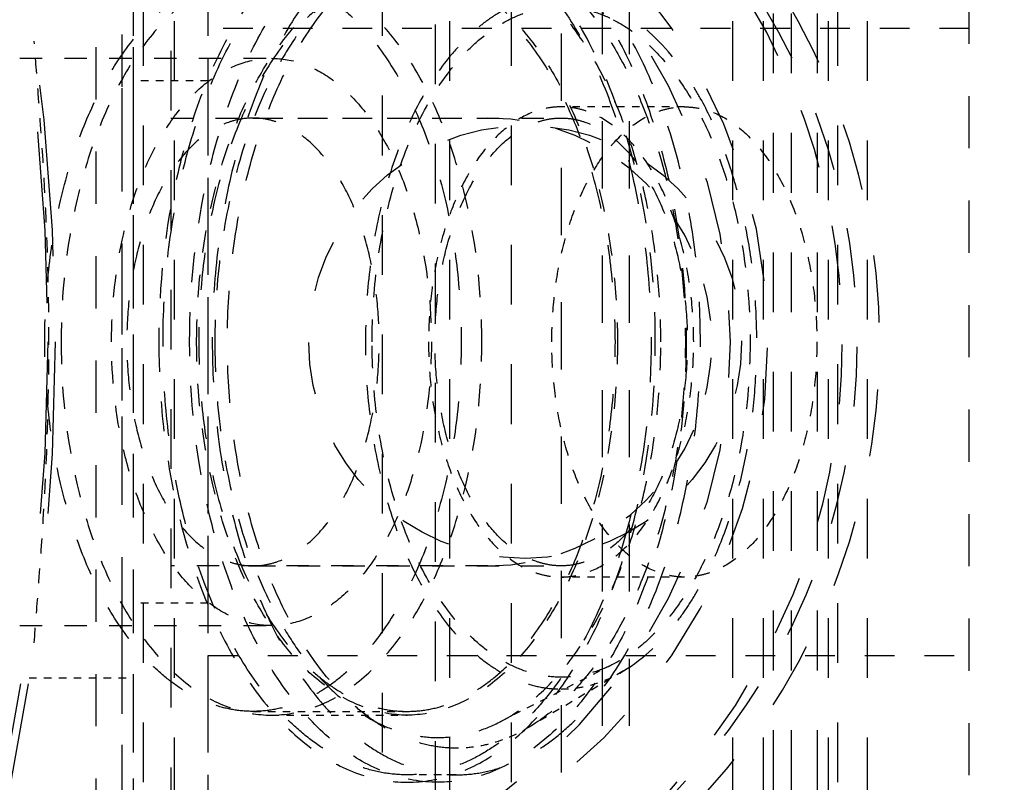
# Model space of a CAD drawing. Header units: millimetres. Extents: x 14186 to 17588, y 1400 to 3805.
# Tile 243 of 256: x 16783 to 16797, y 2714 to 2724. Entities that reach past the tile are written whole.
import ezdxf

# ---------------------------------------------------------------- set-up
doc = ezdxf.new("R2010")
doc.units = ezdxf.units.MM
doc.linetypes.add('HIDDEN', pattern=[0.2, 0.1, -0.1])
for name, color, linetype in [('DEFAULT_2', 8, 'HIDDEN'), ('NONE_119', 7, 'Continuous'), ('NONE_121', 7, 'Continuous'), ('NONE_133', 7, 'Continuous'), ('NONE_142', 7, 'Continuous'), ('NONE_181', 7, 'Continuous')]:
    doc.layers.add(name, color=color, linetype=linetype)
doc.layers.add('dim', color=82, linetype='Continuous', lineweight=9)
doc.styles.get("Standard").update_dxf_attribs({"font": 'arial.ttf'})
doc.dimstyles.new('ISO-25', dxfattribs={"dimtxt": 2.5, "dimasz": 2.5, "dimexe": 1.25, "dimexo": 0.625, "dimtad": 1, "dimtxsty": 'Standard', "dimcen": 2.5, "dimadec": 0, "dimazin": 0, "dimtfac": 1, "dimtmove": 0, "dimatfit": 3, "dimfxl": 1, "dimarcsym": 0})

# ---------------------------------------------------------------- blocks, each defined once
blk = doc.blocks.new('*D23')
at = {"layer": 'Defpoints', "color": 0, "transparency": 16777216}
for p in [(16478.346, 2911.549), (16873.329, 2528.811)]:
    blk.add_point(p, dxfattribs=at)
at = {"layer": 'dim', "color": 0, "linetype": 'Continuous', "lineweight": -2, "transparency": 16777216}
for p, q in [((16461.111, 2928.25), (16443.875, 2944.952)), ((16478.346, 2911.549), (16873.329, 2528.811)), ((16975.404, 2429.9), (16890.565, 2512.109))]:
    blk.add_line(p, q, dxfattribs=at)
at = {"layer": 'dim', "color": 0, "transparency": 16777216}
for points in [[(16463.894, 2931.123), (16458.327, 2925.378), (16478.346, 2911.549)], [(16893.348, 2514.982), (16887.781, 2509.237), (16873.329, 2528.811)]]:
    blk.add_solid(points, dxfattribs=at)
at = {"layer": 'dim', "color": 0, "transparency": 16777216, "insert": (16956.442, 2477.968), "char_height": 30, "attachment_point": 5, "rotation": 315.902}
blk.add_mtext('360%%D', dxfattribs=at)
blk = doc.blocks.new('*D27')
at = {"layer": 'Defpoints', "color": 0, "transparency": 16777216}
for p in [(17053.851, 3119.687), (16297.825, 2320.672)]:
    blk.add_point(p, dxfattribs=at)
at = {"layer": 'dim', "color": 0, "linetype": 'Continuous', "lineweight": -2, "transparency": 16777216}
for p, q in [((17253.469, 3330.657), (17070.346, 3137.12)), ((16297.825, 2320.672), (17053.851, 3119.687)), ((16281.33, 2303.239), (16264.835, 2285.806))]:
    blk.add_line(p, q, dxfattribs=at)
at = {"layer": 'dim', "color": 0, "transparency": 16777216}
for points in [[(17067.44, 3139.87), (17073.251, 3134.371), (17053.851, 3119.687)], [(16278.424, 2305.989), (16284.235, 2300.49), (16297.825, 2320.672)]]:
    blk.add_solid(points, dxfattribs=at)
at = {"layer": 'dim', "color": 0, "transparency": 16777216, "insert": (17191.287, 3297.171), "char_height": 30, "attachment_point": 5, "rotation": 46.5835}
blk.add_mtext('∅1100', dxfattribs=at)
blk = doc.blocks.new('*D28')
at = {"layer": 'Defpoints', "color": 0, "transparency": 16777216}
for p in [(17217.995, 2998.669), (16133.681, 2441.691)]:
    blk.add_point(p, dxfattribs=at)
at = {"layer": 'dim', "color": 0, "linetype": 'Continuous', "lineweight": -2, "transparency": 16777216}
for p, q in [((17380.14, 3081.958), (17239.343, 3009.635)), ((16133.681, 2441.691), (17217.995, 2998.669)), ((16112.333, 2430.725), (16090.984, 2419.759))]:
    blk.add_line(p, q, dxfattribs=at)
at = {"layer": 'dim', "color": 0, "transparency": 16777216}
for points in [[(17237.515, 3013.193), (17241.17, 3006.077), (17217.995, 2998.669)], [(16110.505, 2434.283), (16114.16, 2427.167), (16133.681, 2441.691)]]:
    blk.add_solid(points, dxfattribs=at)
at = {"layer": 'dim', "color": 0, "transparency": 16777216, "insert": (17310.293, 3070.985), "char_height": 30, "attachment_point": 5, "rotation": 27.1882}
blk.add_mtext('∅1219', dxfattribs=at)

msp = doc.modelspace()

# ---------------------------------------------------------------- linework, layer by layer
for radius in [609.5, 550, 275]:
    msp.add_circle((16675.838, 2720.18), radius)
at = {"layer": 'DEFAULT_2', "color": 8, "linetype": 'HIDDEN', "ltscale": 7}
for p, q in [((16784.488, 2694.03), (16784.488, 2746.33)), ((16784.988, 2694.03), (16784.988, 2746.33)), ((16784.838, 2694.197), (16784.838, 2746.163))]:
    msp.add_line(p, q, dxfattribs=at)
at = {"layer": 'DEFAULT_2', "color": 8, "linetype": 'HIDDEN'}
msp.add_line((16783.588, 2715.68), (16784.988, 2715.68), dxfattribs=at)
at = {"layer": 'DEFAULT_2', "color": 8, "linetype": 'HIDDEN', "ltscale": 23}
for radius in [29.1, 29]:
    msp.add_circle((16754.838, 2720.18), radius, dxfattribs=at)
at = {"layer": 'DEFAULT_2', "color": 8, "linetype": 'HIDDEN', "ltscale": 2}
for points, knots in [([(16783.854, 2720.18), (16783.854, 2720.971), (16783.817, 2722.082), (16783.72, 2723.424), (16783.674, 2723.977), (16783.657, 2724.211)], [0, 0, 0, 0, 0.587974, 0.8255, 1, 1, 1, 1]), ([(16783.657, 2716.149), (16783.674, 2716.383), (16783.72, 2716.935), (16783.817, 2718.278), (16783.854, 2719.389), (16783.854, 2720.18)], [0, 0, 0, 0, 0.174499, 0.412023, 1, 1, 1, 1])]:
    msp.add_open_spline(points, degree=3, knots=knots, dxfattribs=at)
at = {"layer": 'NONE_119', "color": 8, "linetype": 'HIDDEN', "ltscale": 3}
for p, q in [((16786.589, 2723.18), (16790.718, 2723.18)), ((16786.589, 2717.18), (16790.718, 2717.18))]:
    msp.add_line(p, q, dxfattribs=at)
at = {"layer": 'NONE_119', "color": 8, "linetype": 'HIDDEN'}
for p, q in [((16791.553, 2715.772), (16790.292, 2715.02)), ((16786.589, 2715.23), (16788.654, 2715.23))]:
    msp.add_line(p, q, dxfattribs=at)
at = {"layer": 'NONE_119', "color": 8, "linetype": 'HIDDEN', "ltscale": 0.5}
msp.add_line((16789.314, 2714.38), (16788.654, 2714.38), dxfattribs=at)
at = {"layer": 'NONE_119', "color": 8, "linetype": 'HIDDEN', "ltscale": 6}
for points in [[(16788.654, 2714.38), (16788.547, 2714.38), (16788.329, 2714.399), (16788.009, 2714.484), (16787.695, 2714.625), (16787.392, 2714.819), (16787.101, 2715.065), (16786.724, 2715.469), (16786.304, 2716.094), (16785.903, 2716.974), (16785.607, 2717.974), (16785.424, 2719.056), (16785.363, 2720.18), (16785.424, 2721.304), (16785.607, 2722.386), (16785.903, 2723.386), (16786.304, 2724.266), (16786.724, 2724.891), (16787.101, 2725.295), (16787.392, 2725.541), (16787.695, 2725.735), (16788.009, 2725.876), (16788.329, 2725.961), (16788.547, 2725.98), (16788.654, 2725.98)], [(16789.314, 2725.98), (16789.207, 2725.98), (16788.99, 2725.961), (16788.67, 2725.876), (16788.356, 2725.735), (16788.052, 2725.541), (16787.762, 2725.295), (16787.384, 2724.891), (16786.964, 2724.266), (16786.564, 2723.386), (16786.267, 2722.386), (16786.085, 2721.304), (16786.023, 2720.18), (16786.085, 2719.056), (16786.267, 2717.974), (16786.564, 2716.974), (16786.964, 2716.094), (16787.384, 2715.469), (16787.762, 2715.065), (16788.052, 2714.819), (16788.356, 2714.625), (16788.67, 2714.484), (16788.99, 2714.399), (16789.207, 2714.38), (16789.314, 2714.38)], [(16788.654, 2725.98), (16788.761, 2725.98), (16788.978, 2725.961), (16789.299, 2725.876), (16789.612, 2725.735), (16789.916, 2725.541), (16790.206, 2725.295), (16790.584, 2724.891), (16791.004, 2724.266), (16791.404, 2723.386), (16791.701, 2722.386), (16791.883, 2721.304), (16791.945, 2720.18), (16791.883, 2719.056), (16791.701, 2717.974), (16791.404, 2716.974), (16791.004, 2716.094), (16790.584, 2715.469), (16790.206, 2715.065), (16789.916, 2714.819), (16789.612, 2714.625), (16789.299, 2714.484), (16788.978, 2714.399), (16788.761, 2714.38), (16788.654, 2714.38)], [(16789.314, 2714.38), (16789.422, 2714.38), (16789.639, 2714.399), (16789.959, 2714.484), (16790.273, 2714.625), (16790.576, 2714.819), (16790.867, 2715.065), (16791.245, 2715.469), (16791.665, 2716.094), (16792.065, 2716.974), (16792.362, 2717.974), (16792.544, 2719.056), (16792.606, 2720.18), (16792.544, 2721.304), (16792.362, 2722.386), (16792.065, 2723.386), (16791.665, 2724.266), (16791.245, 2724.891), (16790.867, 2725.295), (16790.576, 2725.541), (16790.273, 2725.735), (16789.959, 2725.876), (16789.639, 2725.961), (16789.422, 2725.98), (16789.314, 2725.98)]]:
    msp.add_open_spline(points, degree=3, knots=[0, 0, 0, 0, 0.022167, 0.044788, 0.068258, 0.092916, 0.119007, 0.146687, 0.206984, 0.273709, 0.345866, 0.421919, 0.5, 0.578081, 0.654134, 0.726291, 0.793016, 0.853312, 0.880993, 0.907083, 0.931742, 0.955212, 0.977833, 1, 1, 1, 1], dxfattribs=at)
at = {"layer": 'NONE_119', "color": 8, "linetype": 'HIDDEN', "ltscale": 5}
for points, knots in [([(16789.314, 2714.737), (16789.214, 2714.737), (16789.01, 2714.755), (16788.709, 2714.835), (16788.415, 2714.967), (16788.13, 2715.149), (16787.858, 2715.38), (16787.503, 2715.759), (16787.109, 2716.346), (16786.734, 2717.172), (16786.455, 2718.11), (16786.284, 2719.125), (16786.226, 2720.18), (16786.284, 2721.235), (16786.455, 2722.25), (16786.734, 2723.188), (16787.109, 2724.014), (16787.503, 2724.601), (16787.858, 2724.98), (16788.13, 2725.211), (16788.415, 2725.393), (16788.709, 2725.525), (16789.01, 2725.605), (16789.214, 2725.623), (16789.314, 2725.623)], [0, 0, 0, 0, 0.022167, 0.044788, 0.068258, 0.092916, 0.119007, 0.146687, 0.206984, 0.273709, 0.345866, 0.421919, 0.5, 0.57808, 0.654133, 0.726291, 0.793016, 0.853312, 0.880993, 0.907083, 0.931741, 0.955211, 0.977833, 1, 1, 1, 1]), ([(16786.589, 2715.23), (16786.498, 2715.23), (16786.312, 2715.246), (16786.039, 2715.319), (16785.771, 2715.439), (16785.512, 2715.605), (16785.264, 2715.814), (16784.942, 2716.159), (16784.583, 2716.693), (16784.242, 2717.444), (16783.989, 2718.297), (16783.833, 2719.221), (16783.78, 2720.18), (16783.833, 2721.139), (16783.989, 2722.063), (16784.242, 2722.916), (16784.583, 2723.667), (16784.942, 2724.201), (16785.264, 2724.546), (16785.512, 2724.755), (16785.771, 2724.921), (16786.039, 2725.041), (16786.312, 2725.114), (16786.498, 2725.13), (16786.589, 2725.13)], [0, 0, 0, 0, 0.022167, 0.044788, 0.068258, 0.092916, 0.119007, 0.146687, 0.206984, 0.273709, 0.345866, 0.421919, 0.5, 0.57808, 0.654133, 0.726291, 0.793016, 0.853312, 0.880992, 0.907083, 0.931741, 0.955211, 0.977833, 1, 1, 1, 1]), ([(16788.654, 2725.13), (16788.562, 2725.13), (16788.377, 2725.114), (16788.103, 2725.041), (16787.836, 2724.921), (16787.577, 2724.755), (16787.329, 2724.546), (16787.007, 2724.201), (16786.648, 2723.667), (16786.307, 2722.916), (16786.053, 2722.063), (16785.898, 2721.139), (16785.845, 2720.18), (16785.898, 2719.221), (16786.053, 2718.297), (16786.307, 2717.444), (16786.648, 2716.693), (16787.007, 2716.159), (16787.329, 2715.814), (16787.577, 2715.605), (16787.836, 2715.439), (16788.103, 2715.319), (16788.377, 2715.246), (16788.562, 2715.23), (16788.654, 2715.23)], [0, 0, 0, 0, 0.022167, 0.044788, 0.068258, 0.092916, 0.119007, 0.146687, 0.206984, 0.273709, 0.345866, 0.421919, 0.5, 0.57808, 0.654133, 0.726291, 0.793016, 0.853312, 0.880992, 0.907083, 0.931741, 0.955211, 0.977833, 1, 1, 1, 1]), ([(16786.589, 2725.13), (16786.681, 2725.13), (16786.866, 2725.114), (16787.14, 2725.041), (16787.407, 2724.921), (16787.666, 2724.755), (16787.914, 2724.546), (16788.236, 2724.201), (16788.595, 2723.667), (16788.936, 2722.916), (16789.19, 2722.063), (16789.345, 2721.139), (16789.398, 2720.18), (16789.345, 2719.221), (16789.19, 2718.297), (16788.936, 2717.444), (16788.595, 2716.693), (16788.236, 2716.159), (16787.914, 2715.814), (16787.666, 2715.605), (16787.407, 2715.439), (16787.14, 2715.319), (16786.866, 2715.246), (16786.681, 2715.23), (16786.589, 2715.23)], [0, 0, 0, 0, 0.022167, 0.044788, 0.068258, 0.092916, 0.119007, 0.146687, 0.206984, 0.273709, 0.345866, 0.421919, 0.5, 0.57808, 0.654133, 0.726291, 0.793016, 0.853312, 0.880992, 0.907083, 0.931741, 0.955211, 0.977833, 1, 1, 1, 1]), ([(16788.654, 2715.23), (16788.745, 2715.23), (16788.931, 2715.246), (16789.204, 2715.319), (16789.472, 2715.439), (16789.731, 2715.605), (16789.979, 2715.814), (16790.301, 2716.159), (16790.66, 2716.693), (16791.001, 2717.444), (16791.254, 2718.297), (16791.41, 2719.221), (16791.463, 2720.18), (16791.41, 2721.139), (16791.254, 2722.063), (16791.001, 2722.916), (16790.66, 2723.667), (16790.301, 2724.201), (16789.979, 2724.546), (16789.731, 2724.755), (16789.472, 2724.921), (16789.204, 2725.041), (16788.931, 2725.114), (16788.745, 2725.13), (16788.654, 2725.13)], [0, 0, 0, 0, 0.022167, 0.044788, 0.068258, 0.092916, 0.119007, 0.146687, 0.206984, 0.273709, 0.345866, 0.421919, 0.5, 0.57808, 0.654133, 0.726291, 0.793016, 0.853312, 0.880992, 0.907083, 0.931741, 0.955211, 0.977833, 1, 1, 1, 1]), ([(16791.553, 2715.772), (16791.835, 2715.94), (16792.144, 2716.244), (16792.44, 2716.666), (16792.642, 2717.003), (16792.864, 2717.474), (16793.073, 2718.092), (16793.226, 2718.76), (16793.32, 2719.461), (16793.351, 2720.18), (16793.32, 2720.899), (16793.226, 2721.6), (16793.073, 2722.268), (16792.864, 2722.886), (16792.642, 2723.356), (16792.44, 2723.694), (16792.144, 2724.116), (16791.835, 2724.42), (16791.553, 2724.588)], [0, 0, 0, 0, 0.099539, 0.127585, 0.156866, 0.218926, 0.285192, 0.354829, 0.426813, 0.5, 0.573187, 0.645171, 0.714808, 0.781074, 0.843134, 0.872415, 0.900461, 1, 1, 1, 1])]:
    msp.add_open_spline(points, degree=3, knots=knots, dxfattribs=at)
at = {"layer": 'NONE_119', "color": 8, "linetype": 'HIDDEN', "ltscale": 4}
for points, knots in [([(16790.292, 2725.339), (16790.449, 2725.245), (16790.757, 2725.009), (16791.162, 2724.554), (16791.52, 2723.996), (16791.825, 2723.347), (16792.07, 2722.624), (16792.25, 2721.842), (16792.359, 2721.021), (16792.396, 2720.18), (16792.359, 2719.339), (16792.25, 2718.517), (16792.07, 2717.736), (16791.825, 2717.012), (16791.52, 2716.364), (16791.162, 2715.806), (16790.757, 2715.351), (16790.449, 2715.114), (16790.292, 2715.02)], [0, 0, 0, 0, 0.047623, 0.099906, 0.157148, 0.219157, 0.285368, 0.354948, 0.426873, 0.5, 0.573127, 0.645052, 0.714632, 0.780843, 0.842852, 0.900094, 0.952377, 1, 1, 1, 1]), ([(16790.718, 2724.83), (16790.632, 2724.83), (16790.458, 2724.815), (16790.201, 2724.746), (16789.95, 2724.634), (16789.707, 2724.478), (16789.474, 2724.281), (16789.171, 2723.957), (16788.834, 2723.456), (16788.513, 2722.75), (16788.276, 2721.948), (16788.129, 2721.081), (16788.08, 2720.18), (16788.129, 2719.279), (16788.276, 2718.411), (16788.513, 2717.61), (16788.834, 2716.904), (16789.171, 2716.403), (16789.474, 2716.079), (16789.707, 2715.882), (16789.95, 2715.726), (16790.201, 2715.614), (16790.458, 2715.545), (16790.632, 2715.53), (16790.718, 2715.53)], [0, 0, 0, 0, 0.022166, 0.044789, 0.068258, 0.092916, 0.119007, 0.146687, 0.206984, 0.273709, 0.345866, 0.421919, 0.5, 0.57808, 0.654133, 0.72629, 0.793015, 0.853312, 0.880992, 0.907083, 0.931741, 0.955211, 0.977834, 1, 1, 1, 1]), ([(16786.589, 2723.18), (16786.534, 2723.18), (16786.421, 2723.17), (16786.196, 2723.11), (16785.92, 2722.956), (16785.627, 2722.671), (16785.374, 2722.293), (16785.167, 2721.838), (16785.013, 2721.321), (16784.919, 2720.761), (16784.887, 2720.18), (16784.919, 2719.598), (16785.013, 2719.039), (16785.167, 2718.522), (16785.374, 2718.066), (16785.627, 2717.689), (16785.92, 2717.403), (16786.196, 2717.25), (16786.421, 2717.19), (16786.534, 2717.18), (16786.589, 2717.18)], [0, 0, 0, 0, 0.022174, 0.044808, 0.092827, 0.146529, 0.206853, 0.273609, 0.345799, 0.421886, 0.500002, 0.578117, 0.654203, 0.726393, 0.793147, 0.853471, 0.907172, 0.955191, 0.977826, 1, 1, 1, 1]), ([(16786.589, 2717.18), (16786.645, 2717.18), (16786.757, 2717.19), (16786.982, 2717.25), (16787.259, 2717.403), (16787.551, 2717.689), (16787.805, 2718.066), (16788.012, 2718.522), (16788.165, 2719.039), (16788.26, 2719.598), (16788.291, 2720.18), (16788.26, 2720.761), (16788.165, 2721.321), (16788.012, 2721.838), (16787.805, 2722.293), (16787.551, 2722.671), (16787.259, 2722.956), (16786.982, 2723.11), (16786.757, 2723.17), (16786.645, 2723.18), (16786.589, 2723.18)], [0, 0, 0, 0, 0.022174, 0.044808, 0.092827, 0.146529, 0.206853, 0.273609, 0.345799, 0.421886, 0.500002, 0.578117, 0.654203, 0.726393, 0.793147, 0.853471, 0.907172, 0.955191, 0.977826, 1, 1, 1, 1]), ([(16790.718, 2717.18), (16790.663, 2717.18), (16790.551, 2717.19), (16790.325, 2717.25), (16790.049, 2717.403), (16789.757, 2717.689), (16789.503, 2718.066), (16789.296, 2718.522), (16789.142, 2719.039), (16789.048, 2719.598), (16789.016, 2720.18), (16789.048, 2720.761), (16789.142, 2721.321), (16789.296, 2721.838), (16789.503, 2722.293), (16789.757, 2722.671), (16790.049, 2722.956), (16790.325, 2723.11), (16790.551, 2723.17), (16790.663, 2723.18), (16790.718, 2723.18)], [0, 0, 0, 0, 0.022174, 0.044808, 0.092827, 0.146529, 0.206853, 0.273609, 0.345799, 0.421886, 0.500002, 0.578117, 0.654203, 0.726393, 0.793147, 0.853471, 0.907172, 0.955191, 0.977826, 1, 1, 1, 1]), ([(16790.718, 2723.18), (16790.774, 2723.18), (16790.886, 2723.17), (16791.112, 2723.11), (16791.388, 2722.956), (16791.68, 2722.671), (16791.934, 2722.293), (16792.141, 2721.838), (16792.294, 2721.321), (16792.389, 2720.761), (16792.421, 2720.18), (16792.389, 2719.598), (16792.294, 2719.039), (16792.141, 2718.522), (16791.934, 2718.066), (16791.68, 2717.689), (16791.388, 2717.403), (16791.112, 2717.25), (16790.886, 2717.19), (16790.774, 2717.18), (16790.718, 2717.18)], [0, 0, 0, 0, 0.022174, 0.044808, 0.092827, 0.146529, 0.206853, 0.273609, 0.345799, 0.421886, 0.500002, 0.578117, 0.654203, 0.726393, 0.793147, 0.853471, 0.907172, 0.955191, 0.977826, 1, 1, 1, 1])]:
    msp.add_open_spline(points, degree=3, knots=knots, dxfattribs=at)
at = {"layer": 'NONE_119', "color": 8, "linetype": 'HIDDEN', "ltscale": 0.6}
msp.add_open_spline([(16790.718, 2715.53), (16790.789, 2715.53), (16790.932, 2715.54), (16791.219, 2715.603), (16791.425, 2715.695), (16791.553, 2715.772)], degree=3, knots=[0, 0, 0, 0, 0.242128, 0.487741, 1, 1, 1, 1], dxfattribs=at)
at = {"layer": 'NONE_119', "color": 8, "linetype": 'HIDDEN', "ltscale": 0.7}
msp.add_open_spline([(16790.292, 2715.02), (16790.141, 2714.931), (16789.901, 2714.822), (16789.565, 2714.749), (16789.397, 2714.737), (16789.314, 2714.737)], degree=3, knots=[0, 0, 0, 0, 0.512256, 0.757862, 1, 1, 1, 1], dxfattribs=at)
at = {"layer": 'NONE_121', "color": 8, "linetype": 'HIDDEN', "ltscale": 8}
for p, q in [((16784.988, 2706.68), (16784.988, 2733.68)), ((16785.988, 2706.68), (16785.988, 2733.68))]:
    msp.add_line(p, q, dxfattribs=at)
at = {"layer": 'NONE_121', "color": 8, "linetype": 'HIDDEN', "ltscale": 0.7}
for p, q in [((16785.988, 2723.68), (16784.988, 2723.68)), ((16785.988, 2716.68), (16784.988, 2716.68))]:
    msp.add_line(p, q, dxfattribs=at)
at = {"layer": 'NONE_121', "color": 8, "linetype": 'HIDDEN', "ltscale": 7}
msp.add_circle((16790.238, 2720.18), 2.9, dxfattribs=at)
at = {"layer": 'NONE_121', "color": 8, "linetype": 'HIDDEN', "ltscale": 9}
for radius in [9, 7.5]:
    msp.add_arc((16785.988, 2720.18), radius, 270, 90, dxfattribs=at)
at = {"layer": 'NONE_121', "color": 8, "linetype": 'HIDDEN', "ltscale": 8}
msp.add_arc((16785.988, 2720.18), 8.7, 270, 90, dxfattribs=at)
at = {"layer": 'NONE_133', "color": 8, "linetype": 'HIDDEN', "ltscale": 8}
for p, q in [((16785.488, 2733.68), (16785.488, 2706.68)), ((16785.988, 2707.18), (16785.988, 2733.18))]:
    msp.add_line(p, q, dxfattribs=at)
at = {"layer": 'NONE_133', "color": 8, "linetype": 'HIDDEN', "ltscale": 9}
for p, q in [((16791.275, 2707.836), (16791.275, 2732.524)), ((16791.635, 2707.836), (16791.635, 2732.524)), ((16790.722, 2709.012), (16790.722, 2731.348))]:
    msp.add_line(p, q, dxfattribs=at)
at = {"layer": 'NONE_133', "color": 8, "linetype": 'HIDDEN', "ltscale": 7}
msp.add_line((16796.188, 2711.574), (16796.188, 2728.786), dxfattribs=at)
at = {"layer": 'NONE_133', "color": 8, "linetype": 'HIDDEN', "ltscale": 4}
for p, q in [((16796.188, 2724.38), (16785.988, 2724.38)), ((16785.988, 2715.98), (16796.188, 2715.98))]:
    msp.add_line(p, q, dxfattribs=at)
at = {"layer": 'NONE_133', "color": 8, "linetype": 'HIDDEN', "ltscale": 3}
for p, q in [((16785.488, 2723.18), (16789.738, 2723.18)), ((16789.738, 2717.18), (16785.488, 2717.18))]:
    msp.add_line(p, q, dxfattribs=at)
at = {"layer": 'NONE_133', "color": 8, "linetype": 'HIDDEN', "ltscale": 8}
msp.add_arc((16785.488, 2720.18), 9, 273.1847, 86.8153, dxfattribs=at)
at = {"layer": 'NONE_133', "color": 8, "linetype": 'HIDDEN', "ltscale": 9}
msp.add_arc((16785.488, 2720.18), 7.5, 273.8226, 86.1774, dxfattribs=at)
at = {"layer": 'NONE_133', "color": 8, "linetype": 'HIDDEN', "ltscale": 5}
msp.add_arc((16789.738, 2720.18), 3, 270, 90, dxfattribs=at)
at = {"layer": 'NONE_142', "color": 8, "linetype": 'HIDDEN', "ltscale": 11}
msp.add_line((16784.838, 2702.68), (16784.838, 2737.68), dxfattribs=at)
at = {"layer": 'NONE_142', "color": 8, "linetype": 'HIDDEN', "ltscale": 8}
for p, q in [((16793.565, 2709.38), (16793.565, 2730.98)), ((16793.803, 2730.98), (16793.803, 2709.38)), ((16794.151, 2730.98), (16794.151, 2709.38)), ((16789.031, 2730.833), (16789.031, 2709.526)), ((16788.324, 2709.88), (16788.324, 2730.48))]:
    msp.add_line(p, q, dxfattribs=at)
at = {"layer": 'NONE_142', "color": 8, "linetype": 'HIDDEN', "ltscale": 3}
for p, q in [((16781.064, 2723.98), (16786.837, 2723.98)), ((16781.064, 2716.38), (16786.837, 2716.38))]:
    msp.add_line(p, q, dxfattribs=at)
at = {"layer": 'NONE_142', "color": 8, "linetype": 'HIDDEN'}
msp.add_line((16786.837, 2715.18), (16788.654, 2715.18), dxfattribs=at)
at = {"layer": 'NONE_142', "color": 8, "linetype": 'HIDDEN', "ltscale": 4}
for points, knots in [([(16788.654, 2726.08), (16788.434, 2726.08), (16787.975, 2725.996), (16787.338, 2725.64), (16786.762, 2725.079), (16786.263, 2724.337), (16785.856, 2723.441), (16785.445, 2722.056), (16785.327, 2720.937), (16785.327, 2720.18)], [0, 0, 0, 0, 0.089362, 0.185479, 0.29297, 0.413714, 0.547334, 0.69183, 1, 1, 1, 1]), ([(16785.74, 2720.18), (16785.74, 2720.937), (16785.858, 2722.056), (16786.269, 2723.441), (16786.676, 2724.337), (16787.175, 2725.079), (16787.751, 2725.64), (16788.388, 2725.996), (16788.847, 2726.08), (16789.067, 2726.08)], [0, 0, 0, 0, 0.308165, 0.45266, 0.58628, 0.707026, 0.814518, 0.910638, 1, 1, 1, 1]), ([(16791.981, 2720.18), (16791.981, 2720.937), (16791.862, 2722.056), (16791.452, 2723.441), (16791.044, 2724.337), (16790.546, 2725.079), (16789.97, 2725.64), (16789.332, 2725.996), (16788.873, 2726.08), (16788.654, 2726.08)], [0, 0, 0, 0, 0.308165, 0.45266, 0.58628, 0.707026, 0.814518, 0.910638, 1, 1, 1, 1]), ([(16789.067, 2726.08), (16789.286, 2726.08), (16789.745, 2725.996), (16790.383, 2725.64), (16790.959, 2725.079), (16791.457, 2724.337), (16791.865, 2723.441), (16792.275, 2722.056), (16792.394, 2720.937), (16792.394, 2720.18)], [0, 0, 0, 0, 0.089362, 0.185479, 0.29297, 0.413714, 0.547334, 0.69183, 1, 1, 1, 1]), ([(16785.327, 2720.18), (16785.327, 2719.423), (16785.445, 2718.303), (16785.856, 2716.919), (16786.263, 2716.023), (16786.762, 2715.281), (16787.338, 2714.719), (16787.975, 2714.363), (16788.434, 2714.28), (16788.654, 2714.28)], [0, 0, 0, 0, 0.308165, 0.45266, 0.58628, 0.707026, 0.814518, 0.910638, 1, 1, 1, 1]), ([(16789.067, 2714.28), (16788.847, 2714.28), (16788.388, 2714.363), (16787.751, 2714.719), (16787.175, 2715.281), (16786.676, 2716.023), (16786.269, 2716.919), (16785.858, 2718.303), (16785.74, 2719.423), (16785.74, 2720.18)], [0, 0, 0, 0, 0.089362, 0.185479, 0.29297, 0.413714, 0.547334, 0.69183, 1, 1, 1, 1]), ([(16788.654, 2714.28), (16788.873, 2714.28), (16789.332, 2714.363), (16789.97, 2714.719), (16790.546, 2715.281), (16791.044, 2716.023), (16791.452, 2716.919), (16791.862, 2718.303), (16791.981, 2719.423), (16791.981, 2720.18)], [0, 0, 0, 0, 0.089362, 0.185479, 0.29297, 0.413714, 0.547334, 0.69183, 1, 1, 1, 1]), ([(16792.394, 2720.18), (16792.394, 2719.423), (16792.275, 2718.303), (16791.865, 2716.919), (16791.457, 2716.023), (16790.959, 2715.281), (16790.383, 2714.719), (16789.745, 2714.363), (16789.286, 2714.28), (16789.067, 2714.28)], [0, 0, 0, 0, 0.308165, 0.45266, 0.58628, 0.707026, 0.814518, 0.910638, 1, 1, 1, 1])]:
    msp.add_open_spline(points, degree=3, knots=knots, dxfattribs=at)
at = {"layer": 'NONE_142', "color": 8, "linetype": 'HIDDEN', "ltscale": 3}
for points, knots in [([(16786.837, 2725.18), (16786.651, 2725.18), (16786.262, 2725.109), (16785.722, 2724.807), (16785.234, 2724.332), (16784.811, 2723.703), (16784.466, 2722.943), (16784.118, 2721.77), (16784.018, 2720.822), (16784.018, 2720.18)], [0, 0, 0, 0, 0.089362, 0.185481, 0.292971, 0.413715, 0.547334, 0.69183, 1, 1, 1, 1]), ([(16785.834, 2720.18), (16785.834, 2720.822), (16785.935, 2721.77), (16786.283, 2722.943), (16786.628, 2723.702), (16787.05, 2724.331), (16787.539, 2724.807), (16788.079, 2725.109), (16788.468, 2725.18), (16788.654, 2725.18)], [0, 0, 0, 0, 0.308165, 0.45266, 0.586279, 0.707024, 0.814517, 0.910637, 1, 1, 1, 1]), ([(16789.656, 2720.18), (16789.656, 2720.822), (16789.556, 2721.77), (16789.208, 2722.943), (16788.863, 2723.702), (16788.44, 2724.331), (16787.952, 2724.807), (16787.412, 2725.109), (16787.023, 2725.18), (16786.837, 2725.18)], [0, 0, 0, 0, 0.308165, 0.45266, 0.586279, 0.707024, 0.814517, 0.910637, 1, 1, 1, 1]), ([(16788.654, 2725.18), (16788.84, 2725.18), (16789.229, 2725.109), (16789.769, 2724.807), (16790.257, 2724.332), (16790.68, 2723.703), (16791.025, 2722.943), (16791.373, 2721.77), (16791.473, 2720.822), (16791.473, 2720.18)], [0, 0, 0, 0, 0.089362, 0.185481, 0.292971, 0.413715, 0.547334, 0.69183, 1, 1, 1, 1]), ([(16784.694, 2720.18), (16784.694, 2720.668), (16784.77, 2721.389), (16785.035, 2722.28), (16785.297, 2722.857), (16785.618, 2723.335), (16785.989, 2723.697), (16786.4, 2723.926), (16786.695, 2723.98), (16786.837, 2723.98)], [0, 0, 0, 0, 0.308173, 0.452659, 0.58628, 0.707022, 0.814514, 0.910635, 1, 1, 1, 1]), ([(16786.837, 2723.98), (16786.978, 2723.98), (16787.274, 2723.926), (16787.684, 2723.697), (16788.055, 2723.335), (16788.377, 2722.857), (16788.639, 2722.28), (16788.903, 2721.389), (16788.98, 2720.668), (16788.98, 2720.18)], [0, 0, 0, 0, 0.089363, 0.185483, 0.292974, 0.413716, 0.547338, 0.691826, 1, 1, 1, 1]), ([(16784.018, 2720.18), (16784.018, 2719.538), (16784.118, 2718.59), (16784.466, 2717.416), (16784.811, 2716.657), (16785.234, 2716.028), (16785.722, 2715.552), (16786.262, 2715.251), (16786.651, 2715.18), (16786.837, 2715.18)], [0, 0, 0, 0, 0.308165, 0.45266, 0.586279, 0.707024, 0.814517, 0.910637, 1, 1, 1, 1]), ([(16786.837, 2716.38), (16786.695, 2716.38), (16786.4, 2716.434), (16785.989, 2716.663), (16785.618, 2717.025), (16785.297, 2717.503), (16785.035, 2718.08), (16784.77, 2718.971), (16784.694, 2719.692), (16784.694, 2720.18)], [0, 0, 0, 0, 0.089363, 0.185483, 0.292974, 0.413716, 0.547338, 0.691826, 1, 1, 1, 1]), ([(16788.654, 2715.18), (16788.468, 2715.18), (16788.079, 2715.251), (16787.539, 2715.552), (16787.05, 2716.028), (16786.628, 2716.657), (16786.283, 2717.416), (16785.935, 2718.59), (16785.834, 2719.538), (16785.834, 2720.18)], [0, 0, 0, 0, 0.089362, 0.185481, 0.292971, 0.413715, 0.547334, 0.69183, 1, 1, 1, 1]), ([(16786.837, 2715.18), (16787.023, 2715.18), (16787.412, 2715.251), (16787.952, 2715.552), (16788.44, 2716.028), (16788.863, 2716.657), (16789.208, 2717.416), (16789.556, 2718.59), (16789.656, 2719.538), (16789.656, 2720.18)], [0, 0, 0, 0, 0.089362, 0.185481, 0.292971, 0.413715, 0.547334, 0.69183, 1, 1, 1, 1]), ([(16788.98, 2720.18), (16788.98, 2719.692), (16788.903, 2718.971), (16788.639, 2718.08), (16788.377, 2717.503), (16788.055, 2717.025), (16787.684, 2716.663), (16787.274, 2716.434), (16786.978, 2716.38), (16786.837, 2716.38)], [0, 0, 0, 0, 0.308173, 0.452659, 0.58628, 0.707022, 0.814514, 0.910635, 1, 1, 1, 1]), ([(16791.473, 2720.18), (16791.473, 2719.538), (16791.373, 2718.59), (16791.025, 2717.416), (16790.68, 2716.657), (16790.257, 2716.028), (16789.769, 2715.552), (16789.229, 2715.251), (16788.84, 2715.18), (16788.654, 2715.18)], [0, 0, 0, 0, 0.308165, 0.45266, 0.586279, 0.707024, 0.814517, 0.910637, 1, 1, 1, 1])]:
    msp.add_open_spline(points, degree=3, knots=knots, dxfattribs=at)
at = {"layer": 'NONE_181', "color": 8, "linetype": 'HIDDEN', "ltscale": 8}
for p, q in [((16785.12, 2709.48), (16785.12, 2730.88)), ((16785.533, 2730.88), (16785.533, 2709.48)), ((16789.223, 2730.88), (16789.223, 2709.48)), ((16790.054, 2709.48), (16790.054, 2730.88)), ((16793.014, 2730.88), (16793.014, 2709.48)), ((16793.427, 2730.88), (16793.427, 2709.48)), ((16794.298, 2730.88), (16794.298, 2709.48)), ((16794.427, 2709.48), (16794.427, 2730.88)), ((16794.82, 2730.88), (16794.82, 2709.48))]:
    msp.add_line(p, q, dxfattribs=at)
at = {"layer": 'NONE_181', "color": 8, "linetype": 'HIDDEN'}
for p, q in [((16792.37, 2723.33), (16790.718, 2723.33)), ((16792.37, 2717.03), (16790.718, 2717.03)), ((16791.417, 2715.862), (16789.891, 2715.086))]:
    msp.add_line(p, q, dxfattribs=at)
at = {"layer": 'NONE_181', "color": 8, "linetype": 'HIDDEN', "ltscale": 4}
for points, knots in [([(16789.891, 2725.274), (16789.783, 2725.329), (16789.562, 2725.419), (16789.213, 2725.486), (16788.862, 2725.479), (16788.514, 2725.401), (16788.175, 2725.251), (16787.85, 2725.034), (16787.542, 2724.752), (16787.255, 2724.41), (16786.993, 2724.012), (16786.672, 2723.399), (16786.358, 2722.526), (16786.13, 2721.384), (16786.078, 2720.586), (16786.078, 2720.18)], [0, 0, 0, 0, 0.048464, 0.095146, 0.141282, 0.18818, 0.237049, 0.288861, 0.344293, 0.403726, 0.467276, 0.53484, 0.680606, 0.837383, 1, 1, 1, 1]), ([(16786.078, 2720.18), (16786.078, 2719.774), (16786.13, 2718.976), (16786.358, 2717.834), (16786.672, 2716.961), (16786.993, 2716.348), (16787.255, 2715.95), (16787.542, 2715.608), (16787.85, 2715.326), (16788.175, 2715.109), (16788.514, 2714.959), (16788.862, 2714.88), (16789.213, 2714.874), (16789.562, 2714.941), (16789.783, 2715.031), (16789.891, 2715.085)], [0, 0, 0, 0, 0.162614, 0.319391, 0.465158, 0.532723, 0.596274, 0.655707, 0.71114, 0.762952, 0.811821, 0.858719, 0.904855, 0.951537, 1, 1, 1, 1])]:
    msp.add_open_spline(points, degree=3, knots=knots, dxfattribs=at)
at = {"layer": 'NONE_181', "color": 8, "linetype": 'HIDDEN', "ltscale": 3}
for points, knots in [([(16792.055, 2720.18), (16792.055, 2720.464), (16792.03, 2721.028), (16791.916, 2721.854), (16791.729, 2722.638), (16791.474, 2723.359), (16791.157, 2723.999), (16790.786, 2724.543), (16790.369, 2724.976), (16790.052, 2725.192), (16789.891, 2725.274)], [0, 0, 0, 0, 0.147657, 0.29271, 0.432697, 0.565428, 0.689166, 0.802798, 0.906097, 1, 1, 1, 1]), ([(16788.186, 2720.18), (16788.186, 2720.524), (16788.229, 2721.2), (16788.423, 2722.168), (16788.734, 2723.035), (16789.091, 2723.656), (16789.426, 2724.055), (16789.687, 2724.294), (16789.963, 2724.478), (16790.25, 2724.605), (16790.545, 2724.672), (16790.843, 2724.677), (16791.138, 2724.62), (16791.326, 2724.544), (16791.417, 2724.497)], [0, 0, 0, 0, 0.162645, 0.319449, 0.465241, 0.596207, 0.655649, 0.71109, 0.762909, 0.811784, 0.85869, 0.904834, 0.951526, 1, 1, 1, 1]), ([(16791.417, 2724.497), (16791.554, 2724.428), (16791.822, 2724.245), (16792.176, 2723.877), (16792.49, 2723.417), (16792.759, 2722.874), (16792.975, 2722.263), (16793.189, 2721.365), (16793.251, 2720.657), (16793.251, 2720.18)], [0, 0, 0, 0, 0.093936, 0.19727, 0.310939, 0.434715, 0.567487, 0.707514, 1, 1, 1, 1]), ([(16791.417, 2715.862), (16791.326, 2715.816), (16791.138, 2715.74), (16790.843, 2715.683), (16790.545, 2715.688), (16790.25, 2715.755), (16789.963, 2715.882), (16789.687, 2716.066), (16789.426, 2716.305), (16789.091, 2716.704), (16788.734, 2717.325), (16788.423, 2718.191), (16788.229, 2719.159), (16788.186, 2719.836), (16788.186, 2720.18)], [0, 0, 0, 0, 0.048475, 0.095167, 0.141312, 0.188218, 0.237092, 0.288911, 0.344351, 0.403792, 0.534757, 0.680548, 0.837352, 1, 1, 1, 1]), ([(16789.891, 2715.085), (16790.052, 2715.167), (16790.369, 2715.384), (16790.786, 2715.817), (16791.157, 2716.361), (16791.474, 2717.001), (16791.729, 2717.722), (16791.916, 2718.506), (16792.03, 2719.332), (16792.055, 2719.896), (16792.055, 2720.18)], [0, 0, 0, 0, 0.093902, 0.197201, 0.310832, 0.434568, 0.567298, 0.707286, 0.85234, 1, 1, 1, 1]), ([(16793.251, 2720.18), (16793.251, 2719.703), (16793.189, 2718.995), (16792.975, 2718.097), (16792.759, 2717.486), (16792.49, 2716.943), (16792.176, 2716.482), (16791.822, 2716.115), (16791.554, 2715.932), (16791.417, 2715.862)], [0, 0, 0, 0, 0.292481, 0.432508, 0.565281, 0.689057, 0.802728, 0.906064, 1, 1, 1, 1])]:
    msp.add_open_spline(points, degree=3, knots=knots, dxfattribs=at)
at = {"layer": 'NONE_181', "color": 8, "linetype": 'HIDDEN', "ltscale": 2}
for points, knots in [([(16790.718, 2723.33), (16790.66, 2723.33), (16790.542, 2723.319), (16790.306, 2723.257), (16790.016, 2723.095), (16789.708, 2722.795), (16789.442, 2722.399), (16789.225, 2721.921), (16789.064, 2721.378), (16788.964, 2720.79), (16788.942, 2720.385), (16788.942, 2720.18)], [0, 0, 0, 0, 0.044359, 0.089614, 0.185653, 0.293056, 0.413703, 0.547211, 0.691592, 0.843762, 1, 1, 1, 1]), ([(16790.594, 2720.18), (16790.594, 2720.385), (16790.616, 2720.79), (16790.715, 2721.378), (16790.876, 2721.921), (16791.094, 2722.399), (16791.36, 2722.795), (16791.667, 2723.095), (16791.957, 2723.257), (16792.194, 2723.319), (16792.312, 2723.33), (16792.37, 2723.33)], [0, 0, 0, 0, 0.156235, 0.308403, 0.452784, 0.586292, 0.706942, 0.814346, 0.910386, 0.955641, 1, 1, 1, 1]), ([(16792.495, 2720.18), (16792.495, 2720.385), (16792.472, 2720.79), (16792.373, 2721.378), (16792.212, 2721.921), (16791.995, 2722.399), (16791.728, 2722.795), (16791.421, 2723.095), (16791.131, 2723.257), (16790.895, 2723.319), (16790.777, 2723.33), (16790.718, 2723.33)], [0, 0, 0, 0, 0.156235, 0.308403, 0.452784, 0.586292, 0.706942, 0.814346, 0.910386, 0.955641, 1, 1, 1, 1]), ([(16792.37, 2723.33), (16792.428, 2723.33), (16792.546, 2723.319), (16792.783, 2723.257), (16793.073, 2723.095), (16793.38, 2722.795), (16793.647, 2722.399), (16793.864, 2721.921), (16794.025, 2721.378), (16794.124, 2720.79), (16794.146, 2720.385), (16794.146, 2720.18)], [0, 0, 0, 0, 0.044359, 0.089614, 0.185653, 0.293056, 0.413703, 0.547211, 0.691592, 0.843762, 1, 1, 1, 1]), ([(16788.942, 2720.18), (16788.942, 2719.975), (16788.964, 2719.569), (16789.064, 2718.982), (16789.225, 2718.439), (16789.442, 2717.961), (16789.708, 2717.564), (16790.016, 2717.265), (16790.306, 2717.103), (16790.542, 2717.04), (16790.66, 2717.03), (16790.718, 2717.03)], [0, 0, 0, 0, 0.156235, 0.308403, 0.452784, 0.586292, 0.706942, 0.814346, 0.910386, 0.955641, 1, 1, 1, 1]), ([(16792.37, 2717.03), (16792.312, 2717.03), (16792.194, 2717.04), (16791.957, 2717.103), (16791.667, 2717.265), (16791.36, 2717.564), (16791.094, 2717.961), (16790.876, 2718.439), (16790.715, 2718.982), (16790.616, 2719.569), (16790.594, 2719.975), (16790.594, 2720.18)], [0, 0, 0, 0, 0.044359, 0.089614, 0.185653, 0.293056, 0.413703, 0.547211, 0.691592, 0.843762, 1, 1, 1, 1]), ([(16790.718, 2717.03), (16790.777, 2717.03), (16790.895, 2717.04), (16791.131, 2717.103), (16791.421, 2717.265), (16791.728, 2717.564), (16791.995, 2717.961), (16792.212, 2718.439), (16792.373, 2718.982), (16792.472, 2719.569), (16792.495, 2719.975), (16792.495, 2720.18)], [0, 0, 0, 0, 0.044359, 0.089614, 0.185653, 0.293056, 0.413703, 0.547211, 0.691592, 0.843762, 1, 1, 1, 1]), ([(16794.146, 2720.18), (16794.146, 2719.975), (16794.124, 2719.569), (16794.025, 2718.982), (16793.864, 2718.439), (16793.647, 2717.961), (16793.38, 2717.564), (16793.073, 2717.265), (16792.783, 2717.103), (16792.546, 2717.04), (16792.428, 2717.03), (16792.37, 2717.03)], [0, 0, 0, 0, 0.156235, 0.308403, 0.452784, 0.586292, 0.706942, 0.814346, 0.910386, 0.955641, 1, 1, 1, 1])]:
    msp.add_open_spline(points, degree=3, knots=knots, dxfattribs=at)

# ---------------------------------------------------------------- dimensions: what is measured, and where the dimension line sits
at = {"layer": 'dim'}
dim = msp.add_diameter_dim_2p(p1=(16297.825, 2320.672), p2=(17053.851, 3119.687), dimstyle='ISO-25', override={"dimtxt": 30, "dimasz": 24, "dimexe": 5.997, "dimexo": 5.997, "dimgap": 5.997, "dimdsep": 46, "dimarcsym": 1}, dxfattribs=at)
dim.commit()
dim.dimension.update_dxf_attribs({"geometry": '*D27', "text_midpoint": (17207.379, 3281.945), "dimtype": 131})
dim = msp.add_diameter_dim_2p(p1=(16133.681, 2441.691), p2=(17217.995, 2998.669), dimstyle='ISO-25', override={"dimtxt": 30, "dimasz": 24, "dimexe": 5.997, "dimexo": 5.997, "dimgap": 5.997, "dimdsep": 46, "dimarcsym": 1}, dxfattribs=at)
dim.commit()
dim.dimension.update_dxf_attribs({"geometry": '*D28', "text_midpoint": (17310.293, 3070.985)})
dim = msp.add_diameter_dim_2p(p1=(16478.346, 2911.549), p2=(16873.329, 2528.811), text='360%%D', dimstyle='ISO-25', override={"dimtxt": 30, "dimasz": 24, "dimexe": 5.997, "dimexo": 5.997, "dimgap": 5.997, "dimdsep": 46, "dimarcsym": 1}, dxfattribs=at)
dim.commit()
dim.dimension.update_dxf_attribs({"geometry": '*D23', "text_midpoint": (16956.442, 2477.968)})

doc.saveas('drawing.dxf')
